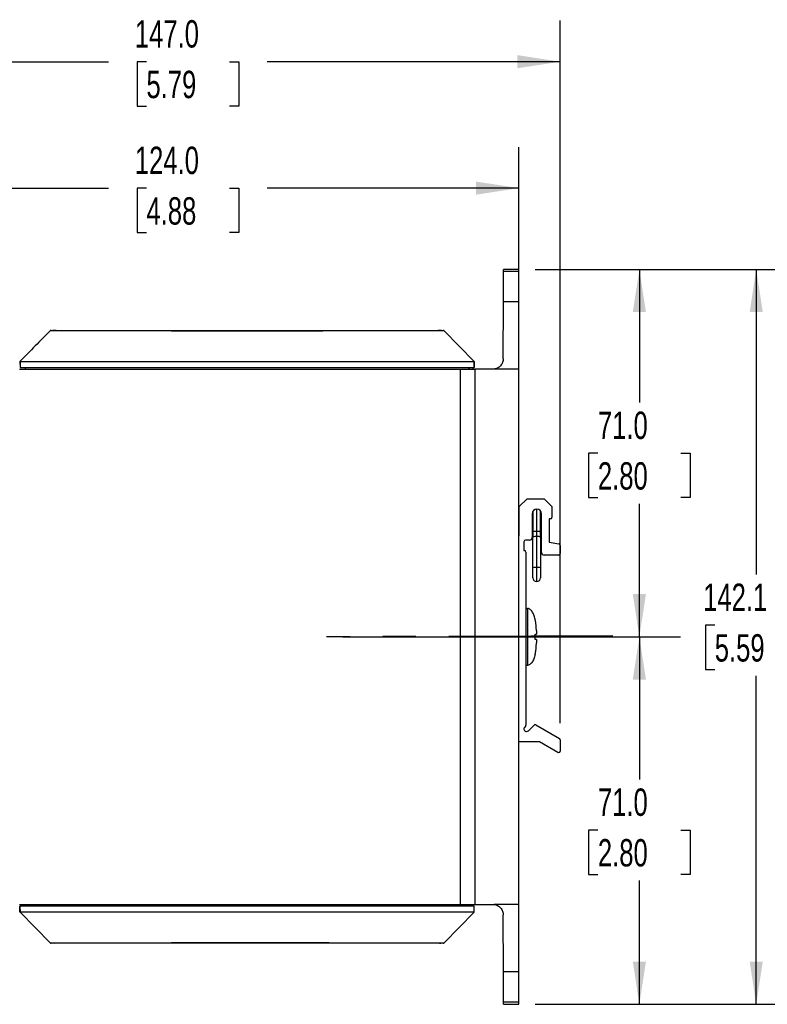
# Model space of a CAD drawing. Header units: millimetres. Extents: x 6 to 273, y 6 to 210.
# Tile 34 of 52: x 97 to 155, y 91 to 167. Entities that reach past the tile are written whole.
import ezdxf

# ---------------------------------------------------------------- set-up
doc = ezdxf.new("R2010")
doc.units = ezdxf.units.MM
doc.linetypes.add('CENTERX2', pattern=[20.32, 12.7, -2.54, 2.54, -2.54])
doc.layers.add('CENTER', color=40, linetype='CENTERX2')
doc.layers.add('DIMENSIONS', color=140, linetype='Continuous')
doc.styles.add('SLDTEXTSTYLE0', font='TXT', dxfattribs={"width": 0.7})
doc.dimstyles.new('SLDDIMSTYLE0', dxfattribs={"dimtxt": 2.158008, "dimasz": 3.302, "dimexe": 0, "dimexo": 0.0625, "dimgap": 0.539502, "dimtad": 0, "dimtih": 1, "dimtoh": 1, "dimdec": 1, "dimlfac": 2.5, "dimrnd": 1e-09, "dimzin": 4, "dimdsep": 46, "dimtxsty": 'SLDTEXTSTYLE0', "dimsah": 1, "dimcen": 0.09, "dimadec": 0, "dimazin": 1, "dimtfac": 1, "dimtdec": 1, "dimtofl": 0, "dimtmove": 0, "dimatfit": 3, "dimfxl": 0, "dimfrac": 2, "dimtolj": 1, "dimtzin": 12, "dimarcsym": 0})
doc.dimstyles.new('SLDDIMSTYLE2', dxfattribs={"dimtxt": 2.158008, "dimasz": 3.302, "dimexe": 0, "dimexo": 0.0625, "dimgap": 0.539502, "dimtad": 0, "dimtih": 1, "dimtoh": 1, "dimdec": 1, "dimlfac": 2.5, "dimrnd": 1e-09, "dimzin": 12, "dimdsep": 46, "dimtxsty": 'SLDTEXTSTYLE0', "dimsah": 1, "dimcen": 0.09, "dimadec": 0, "dimazin": 3, "dimtfac": 1, "dimtdec": 1, "dimtofl": 0, "dimtmove": 0, "dimatfit": 3, "dimfxl": 0, "dimfrac": 2, "dimtolj": 1, "dimtzin": 12, "dimarcsym": 0})

# ---------------------------------------------------------------- blocks, each defined once
blk = doc.blocks.new('_D')
at = {"layer": 'DIMENSIONS'}
for p, q in [((136.926, 147.55), (148.156, 147.55)), ((144.981, 147.55), (144.981, 137.248)), ((141.774, 133.336), (141.05, 133.336)), ((141.05, 133.336), (141.05, 129.906)), ((148.187, 133.336), (148.912, 133.336)), ((148.912, 133.336), (148.912, 129.906)), ((141.05, 129.906), (141.774, 129.906)), ((148.912, 129.906), (148.187, 129.906)), ((144.981, 119.13), (144.981, 129.423)), ((122.069, 119.13), (148.156, 119.13))]:
    blk.add_line(p, q, dxfattribs=at)
for points in [[(144.981, 147.55), (144.473, 144.248), (145.489, 144.248)], [(144.981, 119.13), (145.489, 122.432), (144.473, 122.432)]]:
    blk.add_solid(points, dxfattribs=at)
at = {"layer": 'DIMENSIONS', "char_height": 2.1167, "attachment_point": 1, "style": 'SLDTEXTSTYLE0'}
for s, insert in [('71.0', (141.774, 136.547)), ('2.80', (141.774, 132.634))]:
    blk.add_mtext(s, dxfattribs=dict(at, insert=insert))
blk = doc.blocks.new('_D_1')
at = {"layer": 'DIMENSIONS'}
for p, q in [((122.069, 119.13), (148.156, 119.13)), ((144.981, 119.13), (144.981, 108.102)), ((141.774, 104.189), (141.05, 104.189)), ((141.05, 104.189), (141.05, 100.76)), ((148.187, 104.189), (148.912, 104.189)), ((148.912, 104.189), (148.912, 100.76)), ((141.05, 100.76), (141.774, 100.76)), ((148.912, 100.76), (148.187, 100.76)), ((144.981, 90.71), (144.981, 100.277)), ((136.926, 90.71), (148.156, 90.71))]:
    blk.add_line(p, q, dxfattribs=at)
for points in [[(144.981, 119.13), (144.473, 115.828), (145.489, 115.828)], [(144.981, 90.71), (145.489, 94.012), (144.473, 94.012)]]:
    blk.add_solid(points, dxfattribs=at)
at = {"layer": 'DIMENSIONS', "char_height": 2.1167, "attachment_point": 1, "style": 'SLDTEXTSTYLE0'}
for s, insert in [('71.0', (141.774, 107.401)), ('2.80', (141.774, 103.488))]:
    blk.add_mtext(s, dxfattribs=dict(at, insert=insert))
blk = doc.blocks.new('_D_2')
at = {"layer": 'DIMENSIONS'}
for p, q in [((86.056, 140.333), (86.056, 157.006)), ((135.656, 146.3), (135.656, 157.006)), ((86.056, 153.831), (103.949, 153.831)), ((106.873, 153.831), (106.148, 153.831)), ((106.148, 153.831), (106.148, 150.401)), ((113.286, 153.831), (114.01, 153.831)), ((114.01, 153.831), (114.01, 150.401)), ((135.656, 153.831), (116.21, 153.831)), ((106.148, 150.401), (106.873, 150.401)), ((114.01, 150.401), (113.286, 150.401))]:
    blk.add_line(p, q, dxfattribs=at)
for points in [[(86.056, 153.831), (89.358, 153.323), (89.358, 154.339)], [(135.656, 153.831), (132.354, 154.339), (132.354, 153.323)]]:
    blk.add_solid(points, dxfattribs=at)
at = {"layer": 'DIMENSIONS', "char_height": 2.1167, "attachment_point": 1, "style": 'SLDTEXTSTYLE0'}
for s, insert in [('124.0', (105.975, 157.042)), ('4.88', (106.873, 153.13))]:
    blk.add_mtext(s, dxfattribs=dict(at, insert=insert))
blk = doc.blocks.new('_D_4')
at = {"layer": 'DIMENSIONS'}
for p, q in [((80.056, 124.073), (80.056, 166.785)), ((138.856, 112.442), (138.856, 166.785)), ((80.056, 163.61), (103.949, 163.61)), ((106.873, 163.61), (106.148, 163.61)), ((106.148, 163.61), (106.148, 160.181)), ((113.286, 163.61), (114.01, 163.61)), ((114.01, 163.61), (114.01, 160.181)), ((138.856, 163.61), (116.21, 163.61)), ((106.148, 160.181), (106.873, 160.181)), ((114.01, 160.181), (113.286, 160.181))]:
    blk.add_line(p, q, dxfattribs=at)
for points in [[(80.056, 163.61), (83.358, 163.102), (83.358, 164.118)], [(138.856, 163.61), (135.554, 164.118), (135.554, 163.102)]]:
    blk.add_solid(points, dxfattribs=at)
at = {"layer": 'DIMENSIONS', "char_height": 2.1167, "attachment_point": 1, "style": 'SLDTEXTSTYLE0'}
for s, insert in [('147.0', (105.975, 166.822)), ('5.79', (106.873, 162.909))]:
    blk.add_mtext(s, dxfattribs=dict(at, insert=insert))
blk = doc.blocks.new('_D_5')
at = {"layer": 'DIMENSIONS'}
for p, q in [((136.926, 147.55), (157.189, 147.55)), ((154.014, 147.55), (154.014, 123.949)), ((150.808, 120.036), (150.083, 120.036)), ((150.083, 120.036), (150.083, 116.606)), ((157.221, 120.036), (157.945, 120.036)), ((157.945, 120.036), (157.945, 116.606)), ((150.083, 116.606), (150.808, 116.606)), ((157.945, 116.606), (157.221, 116.606)), ((154.014, 90.71), (154.014, 116.123)), ((136.926, 90.71), (157.189, 90.71))]:
    blk.add_line(p, q, dxfattribs=at)
for points in [[(154.014, 147.55), (153.506, 144.248), (154.522, 144.248)], [(154.014, 90.71), (154.522, 94.012), (153.506, 94.012)]]:
    blk.add_solid(points, dxfattribs=at)
at = {"layer": 'DIMENSIONS', "char_height": 2.1167, "attachment_point": 1, "style": 'SLDTEXTSTYLE0'}
for s, insert in [('142.1', (149.91, 123.248)), ('5.59', (150.808, 119.335))]:
    blk.add_mtext(s, dxfattribs=dict(at, insert=insert))

msp = doc.modelspace()

# ---------------------------------------------------------------- linework, layer by layer
at = {"color": 7, "linetype": 'Continuous', "lineweight": 25}
for p, q in [((135.656, 147.55), (134.47, 147.55)), ((135.656, 147.376), (134.47, 147.376)), ((135.656, 147.376), (135.656, 147.55)), ((135.656, 145.03), (135.656, 147.376)), ((134.458, 140.629), (134.466, 145.03)), ((135.656, 145.03), (134.466, 145.03)), ((135.656, 139.841), (135.656, 145.03)), ((99.424, 142.795), (99.424, 142.795)), ((132.217, 140.433), (129.894, 142.795)), ((97.097, 140.428), (97.099, 139.95)), ((97.101, 140.431), (97.099, 139.95)), ((132.219, 139.95), (132.217, 140.433)), ((132.219, 139.95), (132.217, 140.432)), ((132.217, 140.43), (132.219, 140.43)), ((132.221, 140.428), (132.219, 139.957)), ((97.056, 139.83), (131.125, 139.83)), ((97.499, 139.95), (97.5, 139.83)), ((97.499, 139.95), (97.5, 139.83)), ((97.499, 139.95), (97.499, 139.95)), ((131.125, 139.83), (131.125, 98.43)), ((131.125, 139.83), (132.256, 139.83)), ((131.819, 139.83), (131.819, 139.95)), ((131.819, 139.95), (131.819, 139.83)), ((132.139, 139.83), (132.139, 139.95)), ((132.256, 139.83), (132.256, 98.43)), ((133.658, 139.83), (132.256, 139.83)), ((135.656, 139.841), (133.743, 139.835)), ((135.656, 98.42), (135.656, 139.841)), ((135.696, 129.21), (136.296, 129.81)), ((136.296, 129.81), (137.616, 129.81)), ((137.616, 129.81), (138.216, 129.21)), ((135.696, 126.93), (135.696, 129.21)), ((136.751, 128.84), (136.746, 128.79)), ((136.746, 128.79), (136.746, 127.29)), ((137.046, 127.29), (137.046, 129.01)), ((137.346, 127.29), (137.346, 128.79)), ((138.216, 129.21), (138.216, 128.37)), ((136.696, 128.65), (136.696, 126.81)), ((137.416, 125.65), (137.416, 128.65)), ((138.096, 128.25), (138.016, 128.25)), ((138.016, 128.25), (138.016, 126.45)), ((136.746, 127.29), (136.746, 126.856)), ((136.746, 127.29), (137.046, 127.29)), ((137.046, 127.29), (137.346, 127.29)), ((137.046, 126.882), (137.046, 127.29)), ((137.346, 126.856), (137.346, 127.29)), ((135.656, 126.93), (135.696, 126.93)), ((136.056, 126.49), (136.056, 125.81)), ((136.496, 126.61), (136.176, 126.61)), ((136.746, 124.464), (136.746, 126.856)), ((137.046, 124.49), (137.046, 126.882)), ((137.346, 126.856), (137.346, 124.464)), ((138.016, 126.45), (138.757, 126.32)), ((136.056, 125.81), (136.096, 125.81)), ((136.216, 125.69), (136.216, 112.303)), ((138.856, 126.202), (138.856, 125.57)), ((138.736, 125.45), (137.616, 125.45)), ((136.746, 123.703), (136.746, 124.464)), ((137.046, 123.403), (137.046, 124.49)), ((137.346, 124.464), (137.346, 123.703)), ((136.216, 121.33), (136.336, 121.33)), ((136.336, 121.33), (136.336, 116.93)), ((137.016, 119.587), (137.016, 119.334)), ((137.016, 118.927), (137.016, 118.674)), ((136.216, 116.93), (136.336, 116.93)), ((136.181, 112.218), (136.115, 112.152)), ((136.398, 111.869), (136.835, 112.306)), ((136.98, 112.325), (138.796, 111.276)), ((137.256, 111.01), (135.656, 111.01)), ((138.676, 110.191), (137.256, 111.01)), ((138.856, 111.172), (138.856, 110.295)), ((97.056, 98.43), (131.125, 98.43)), ((97.094, 97.833), (97.096, 98.304)), ((97.096, 98.31), (97.099, 97.829)), ((97.096, 98.31), (97.099, 97.828)), ((97.096, 98.31), (97.096, 98.31)), ((97.177, 98.43), (97.176, 98.31)), ((97.497, 98.43), (97.496, 98.31)), ((97.496, 98.31), (97.497, 98.43)), ((131.125, 98.43), (132.256, 98.43)), ((131.817, 98.31), (131.816, 98.43)), ((131.817, 98.31), (131.816, 98.43)), ((131.816, 98.31), (131.816, 98.31)), ((132.215, 97.83), (132.216, 98.31)), ((132.219, 97.833), (132.216, 98.31)), ((132.256, 98.43), (133.658, 98.43)), ((135.656, 98.42), (133.743, 98.426)), ((135.656, 93.23), (135.656, 98.42)), ((97.099, 97.83), (97.096, 97.83)), ((97.099, 97.828), (99.421, 95.466)), ((129.892, 95.466), (132.219, 97.833)), ((134.466, 93.23), (134.458, 97.632)), ((135.656, 93.23), (134.466, 93.23)), ((135.656, 90.885), (135.656, 93.23)), ((135.656, 90.885), (134.47, 90.885)), ((134.47, 90.71), (135.656, 90.71)), ((135.656, 90.71), (135.656, 90.885))]:
    msp.add_line(p, q, dxfattribs=at)
at = {"color": 7, "linetype": 'Continuous', "lineweight": 25, "flags": 128}
for points in [[(129.894, 142.795), (129.894, 142.795)], [(137.346, 128.79), (137.341, 128.849), (137.332, 128.882)], [(99.421, 95.466), (99.421, 95.466)]]:
    msp.add_lwpolyline(points, dxfattribs=at)
at = {"color": 7, "linetype": 'Continuous', "lineweight": 25}
for centre, radius, start, end in [((129.809, 142.71), 0.12, 44.51853, 90), ((137.056, 128.65), 0.36, 0, 180), ((138.096, 128.37), 0.12, 270, 0), ((136.176, 126.49), 0.12, 90, 180), ((136.496, 126.81), 0.2, 270, 0), ((136.972, 126.002), 0.883, 85.16619, 104.79594), ((137.121, 126.002), 0.883, 75.20406, 94.83381), ((136.096, 125.69), 0.12, 0, 90), ((137.616, 125.65), 0.2, 180, 270), ((138.736, 126.202), 0.12, 0, 80), ((138.736, 125.57), 0.12, 270, 0), ((136.972, 123.61), 0.883, 85.16619, 104.79594), ((137.121, 123.61), 0.883, 75.20406, 94.83381), ((137.046, 123.703), 0.3, 180, 270), ((137.046, 123.703), 0.3, 270, 0), ((136.256, 112.01), 0.2, 135, 270), ((136.096, 112.303), 0.12, 315, 0), ((136.92, 112.221), 0.12, 60, 135), ((136.256, 112.01), 0.2, 270, 315), ((138.736, 111.172), 0.12, 0, 60), ((138.736, 110.295), 0.12, 240, 270), ((138.736, 110.295), 0.12, 270, 0), ((99.507, 95.55), 0.12, 224.51853, 270)]:
    msp.add_arc(centre, radius, start, end, dxfattribs=at)
for points, knots in [([(134.466, 145.03), (134.466, 145.3), (134.466, 145.559), (134.467, 146.044), (134.468, 146.27), (134.468, 146.674), (134.469, 146.853), (134.469, 147.156), (134.469, 147.28), (134.47, 147.376)], [0, 0, 0, 0, 0.25, 0.25, 0.5, 0.5, 0.75, 0.75, 1, 1, 1, 1]), ([(134.47, 147.376), (134.47, 147.433), (134.47, 147.535), (134.47, 147.539), (134.47, 147.541)], [0, 0, 0, 0, 0.556995, 1, 1, 1, 1]), ([(99.424, 142.795), (99.038, 142.403), (98.247, 141.598), (97.487, 140.825), (97.097, 140.428)], [0, 0, 0, 0, 0.486995, 1, 1, 1, 1]), ([(99.509, 142.83), (99.501, 142.83), (99.486, 142.829), (99.463, 142.822), (99.441, 142.811), (99.43, 142.8), (99.424, 142.795)], [0, 0, 0, 0, 0.247522, 0.5, 0.752478, 1, 1, 1, 1]), ([(100.095, 142.806), (100.083, 142.806), (100.061, 142.807), (100.016, 142.808), (99.941, 142.809), (99.837, 142.81), (99.723, 142.81), (99.627, 142.81), (99.55, 142.808), (99.494, 142.806), (99.456, 142.803), (99.432, 142.8), (99.427, 142.796), (99.424, 142.795)], [0, 0, 0, 0, 0.033571, 0.062723, 0.125057, 0.250153, 0.375391, 0.499942, 0.617494, 0.725123, 0.824272, 0.91575, 1, 1, 1, 1]), ([(99.509, 142.83), (99.509, 142.83), (99.509, 142.83), (99.509, 142.83), (99.509, 142.83), (99.509, 142.83), (99.509, 142.83), (99.522, 142.83), (99.598, 142.83), (99.699, 142.83), (99.863, 142.83), (99.898, 142.83), (99.968, 142.83), (100.005, 142.83), (100.078, 142.83), (100.115, 142.83), (100.19, 142.83), (100.377, 142.83), (100.565, 142.83), (101.314, 142.83), (101.915, 142.83), (103.72, 142.83), (104.926, 142.83), (107.346, 142.83), (108.56, 142.83), (112.203, 142.83), (114.629, 142.83), (119.475, 142.83), (121.896, 142.83), (125.523, 142.83), (126.728, 142.83), (128.23, 142.83), (128.53, 142.83), (128.905, 142.83), (129.017, 142.83), (129.129, 142.83), (129.204, 142.83), (129.242, 142.83), (129.351, 142.83), (129.42, 142.83), (129.546, 142.83), (129.602, 142.83), (129.697, 142.83), (129.734, 142.83), (129.789, 142.83), (129.805, 142.83), (129.81, 142.83), (129.809, 142.83), (129.809, 142.83), (129.809, 142.83), (129.809, 142.83), (129.809, 142.83), (129.809, 142.83)], [0, 0, 0, 0, 0.25, 0.375, 0.4375, 0.441406, 0.441406, 0.445312, 0.445312, 0.453125, 0.453125, 0.455078, 0.455078, 0.457031, 0.457031, 0.458984, 0.458984, 0.460937, 0.46875, 0.46875, 0.5, 0.5, 0.5625, 0.5625, 0.625, 0.625, 0.75, 0.75, 0.875, 0.875, 0.9375, 0.9375, 0.953125, 0.953125, 0.957031, 0.958984, 0.958984, 0.960938, 0.960938, 0.964844, 0.964844, 0.96875, 0.96875, 0.972656, 0.972656, 0.976563, 0.976563, 0.978516, 0.978516, 0.980469, 0.984375, 1, 1, 1, 1]), ([(129.223, 142.806), (129.204, 142.806), (129.167, 142.806), (129.091, 142.806), (128.96, 142.805), (128.697, 142.805), (128.17, 142.803), (127.115, 142.801), (125, 142.795), (121.892, 142.786), (118.242, 142.778), (114.663, 142.775), (111.082, 142.778), (108.191, 142.784), (105.685, 142.791), (104.124, 142.795), (102.7, 142.799), (101.749, 142.802), (100.891, 142.804), (100.35, 142.806), (100.095, 142.806)], [0, 0, 0, 0, 0.001957, 0.003914, 0.007828, 0.015657, 0.031313, 0.062623, 0.125231, 0.25035, 0.382952, 0.499773, 0.616827, 0.749698, 0.796399, 0.874808, 0.910843, 0.943711, 0.973426, 1, 1, 1, 1]), ([(129.894, 142.795), (129.894, 142.795), (129.893, 142.795), (129.891, 142.797), (129.886, 142.799), (129.872, 142.802), (129.837, 142.806), (129.775, 142.808), (129.698, 142.809), (129.611, 142.81), (129.521, 142.81), (129.426, 142.809), (129.327, 142.808), (129.258, 142.807), (129.223, 142.806)], [0, 0, 0, 0, 0.01572, 0.031485, 0.062816, 0.12526, 0.250594, 0.371599, 0.500291, 0.60656, 0.708104, 0.806425, 0.903033, 1, 1, 1, 1]), ([(97.101, 140.432), (97.101, 140.432), (97.1, 140.432), (97.102, 140.432), (97.106, 140.432), (97.134, 140.433), (97.172, 140.433), (97.311, 140.433), (97.412, 140.433), (97.664, 140.433), (97.813, 140.433), (98.035, 140.433), (98.109, 140.433), (98.254, 140.433), (98.323, 140.433), (98.535, 140.433), (98.971, 140.433), (99.446, 140.433), (101.112, 140.433), (102.713, 140.433), (106.446, 140.433), (108.577, 140.434), (111.575, 140.434), (112.191, 140.434), (112.982, 140.434), (113.221, 140.434), (113.502, 140.434), (113.633, 140.434), (113.689, 140.434), (113.704, 140.434), (113.711, 140.434), (113.711, 140.434), (113.712, 140.434), (113.714, 140.434), (113.727, 140.434), (113.907, 140.434), (114.762, 140.434), (115.606, 140.434), (118.982, 140.434), (121.686, 140.434), (125.757, 140.433), (127.118, 140.433), (129.164, 140.433), (129.933, 140.433), (130.746, 140.433), (130.874, 140.433), (130.96, 140.433), (131.002, 140.433), (131.132, 140.433), (131.225, 140.433), (131.415, 140.433), (131.513, 140.433), (131.702, 140.433), (131.793, 140.433), (131.951, 140.433), (132.019, 140.433), (132.123, 140.433), (132.16, 140.433), (132.207, 140.433), (132.217, 140.433), (132.217, 140.433)], [0, 0, 0, 0, 0.007812, 0.007812, 0.015625, 0.015625, 0.03125, 0.03125, 0.046875, 0.046875, 0.0625, 0.0625, 0.070312, 0.070312, 0.078125, 0.078125, 0.09375, 0.125, 0.125, 0.25, 0.25, 0.375, 0.375, 0.40625, 0.40625, 0.414062, 0.417969, 0.419922, 0.42041, 0.420654, 0.420654, 0.420715, 0.420715, 0.420776, 0.420898, 0.421875, 0.4375, 0.5, 0.5, 0.75, 0.75, 0.875, 0.875, 0.9375, 0.945312, 0.949219, 0.949219, 0.953125, 0.953125, 0.960937, 0.960937, 0.96875, 0.96875, 0.976562, 0.976562, 0.984375, 0.984375, 0.992187, 0.992187, 1, 1, 1, 1]), ([(134.458, 140.629), (134.458, 140.54), (134.442, 140.445), (134.374, 140.26), (134.321, 140.171), (134.184, 140.019), (134.101, 139.957), (133.924, 139.87), (133.831, 139.844), (133.743, 139.835)], [0, 0, 0, 0, 0.25, 0.25, 0.5, 0.5, 0.75, 0.75, 1, 1, 1, 1]), ([(97.099, 139.95), (97.099, 139.95), (97.099, 139.95), (97.099, 139.95), (97.099, 139.95), (97.099, 139.95), (97.099, 139.95), (97.1, 139.95), (97.111, 139.95), (97.12, 139.95), (97.161, 139.95), (97.207, 139.95), (97.339, 139.95), (97.426, 139.95), (97.625, 139.95), (97.736, 139.95), (97.959, 139.95), (98.07, 139.95), (98.279, 139.95), (98.376, 139.95), (98.871, 139.95), (99.266, 139.95), (101.24, 139.95), (105.96, 139.95), (110.644, 139.95), (116.886, 139.95), (120.006, 139.95), (124.705, 139.95), (126.275, 139.95), (128.637, 139.95), (129.623, 139.95), (130.661, 139.95), (130.909, 139.95), (131.007, 139.95), (131.057, 139.95), (131.16, 139.95), (131.213, 139.95), (131.322, 139.95), (131.377, 139.95), (131.544, 139.95), (131.657, 139.95), (131.861, 139.95), (131.951, 139.95), (132.093, 139.95), (132.143, 139.95), (132.206, 139.95), (132.219, 139.95), (132.219, 139.95)], [0, 0, 0, 0, 0.03125, 0.039062, 0.039062, 0.046875, 0.046875, 0.050781, 0.050781, 0.054687, 0.054687, 0.0625, 0.0625, 0.070312, 0.070312, 0.078125, 0.078125, 0.085937, 0.085937, 0.09375, 0.09375, 0.125, 0.125, 0.25, 0.5, 0.5, 0.75, 0.75, 0.875, 0.875, 0.9375, 0.953125, 0.957031, 0.957031, 0.960938, 0.960938, 0.964844, 0.964844, 0.96875, 0.96875, 0.976563, 0.976563, 0.984375, 0.984375, 0.992188, 0.992188, 1, 1, 1, 1]), ([(136.922, 120.494), (136.894, 120.615), (136.858, 120.732), (136.774, 120.94), (136.726, 121.032), (136.621, 121.181), (136.565, 121.238), (136.451, 121.313), (136.393, 121.33), (136.336, 121.33)], [0, 0, 0, 0, 0.25, 0.25, 0.5, 0.5, 0.75, 0.75, 1, 1, 1, 1]), ([(137.016, 119.587), (137.016, 119.622), (137.016, 119.699), (137.012, 119.811), (137.005, 119.928), (136.992, 120.074), (136.968, 120.266), (136.936, 120.415), (136.918, 120.494)], [0, 0, 0, 0, 0.115444, 0.250358, 0.367967, 0.499973, 0.732287, 1, 1, 1, 1]), ([(136.918, 119.334), (136.926, 119.334), (136.941, 119.334), (136.959, 119.334), (136.973, 119.334), (136.985, 119.334), (136.996, 119.334), (137.005, 119.334), (137.012, 119.334), (137.016, 119.334), (137.016, 119.334), (137.016, 119.334)], [0, 0, 0, 0, 0.1119558, 0.2186514, 0.3192146, 0.4130177, 0.499644, 0.6328826, 0.7497005, 0.8863045, 1, 1, 1, 1]), ([(136.918, 118.927), (136.92, 118.972), (136.922, 119.063), (136.922, 119.198), (136.92, 119.289), (136.918, 119.334)], [0, 0, 0, 0, 0.334191, 0.665809, 1, 1, 1, 1]), ([(137.016, 118.927), (137.016, 118.927), (137.016, 118.927), (137.012, 118.927), (137.005, 118.927), (136.992, 118.927), (136.968, 118.927), (136.936, 118.927), (136.918, 118.927)], [0, 0, 0, 0, 0.113713, 0.250358, 0.36696, 0.499973, 0.730022, 1, 1, 1, 1]), ([(136.918, 117.766), (136.926, 117.799), (136.941, 117.864), (136.958, 117.959), (136.973, 118.049), (136.985, 118.135), (136.996, 118.23), (137.005, 118.333), (137.012, 118.45), (137.016, 118.562), (137.016, 118.639), (137.016, 118.674)], [0, 0, 0, 0, 0.110541, 0.216494, 0.317035, 0.411557, 0.499644, 0.631872, 0.749701, 0.884573, 1, 1, 1, 1]), ([(136.922, 117.766), (136.894, 117.645), (136.858, 117.529), (136.774, 117.321), (136.726, 117.229), (136.621, 117.08), (136.565, 117.023), (136.451, 116.948), (136.393, 116.93), (136.336, 116.93)], [0, 0, 0, 0, 0.25, 0.25, 0.5, 0.5, 0.75, 0.75, 1, 1, 1, 1]), ([(132.216, 98.31), (132.216, 98.31), (132.216, 98.31), (132.216, 98.31), (132.216, 98.31), (132.217, 98.31), (132.217, 98.31), (132.216, 98.31), (132.205, 98.31), (132.196, 98.31), (132.155, 98.31), (132.109, 98.31), (131.976, 98.31), (131.889, 98.31), (131.691, 98.31), (131.579, 98.31), (131.356, 98.31), (131.245, 98.31), (131.036, 98.31), (130.939, 98.31), (130.445, 98.31), (130.05, 98.31), (128.075, 98.31), (123.355, 98.31), (118.672, 98.31), (112.43, 98.31), (109.31, 98.31), (104.61, 98.31), (103.041, 98.31), (100.678, 98.31), (99.692, 98.31), (98.654, 98.31), (98.407, 98.31), (98.308, 98.31), (98.258, 98.31), (98.155, 98.31), (98.102, 98.31), (97.994, 98.31), (97.938, 98.31), (97.771, 98.31), (97.659, 98.31), (97.455, 98.31), (97.364, 98.31), (97.223, 98.31), (97.172, 98.31), (97.109, 98.31), (97.096, 98.31), (97.096, 98.31)], [0, 0, 0, 0, 0.03125, 0.039063, 0.039063, 0.046875, 0.046875, 0.050781, 0.050781, 0.054688, 0.054688, 0.0625, 0.0625, 0.070313, 0.070313, 0.078125, 0.078125, 0.085938, 0.085938, 0.09375, 0.09375, 0.125, 0.125, 0.25, 0.5, 0.5, 0.75, 0.75, 0.875, 0.875, 0.9375, 0.953125, 0.957031, 0.957031, 0.960938, 0.960938, 0.964844, 0.964844, 0.96875, 0.96875, 0.976563, 0.976563, 0.984375, 0.984375, 0.992188, 0.992188, 1, 1, 1, 1]), ([(133.743, 98.426), (133.831, 98.417), (133.924, 98.391), (134.101, 98.304), (134.184, 98.242), (134.321, 98.09), (134.374, 98.001), (134.442, 97.816), (134.458, 97.721), (134.458, 97.632)], [0, 0, 0, 0, 0.25, 0.25, 0.5, 0.5, 0.75, 0.75, 1, 1, 1, 1]), ([(132.215, 97.829), (132.215, 97.829), (132.215, 97.829), (132.214, 97.828), (132.209, 97.828), (132.181, 97.828), (132.142, 97.828), (132.003, 97.828), (131.902, 97.828), (131.65, 97.828), (131.501, 97.828), (131.278, 97.828), (131.204, 97.828), (131.06, 97.828), (130.991, 97.828), (130.779, 97.828), (130.342, 97.828), (129.867, 97.828), (128.201, 97.828), (126.6, 97.828), (122.867, 97.827), (120.735, 97.827), (117.738, 97.827), (117.122, 97.827), (116.331, 97.827), (116.092, 97.827), (115.81, 97.827), (115.679, 97.827), (115.628, 97.827), (115.613, 97.827), (115.607, 97.827), (115.602, 97.827), (115.589, 97.827), (115.407, 97.827), (114.552, 97.827), (113.708, 97.827), (110.332, 97.827), (107.629, 97.827), (103.558, 97.828), (102.197, 97.828), (100.151, 97.828), (99.383, 97.828), (98.57, 97.828), (98.441, 97.828), (98.356, 97.828), (98.313, 97.828), (98.183, 97.828), (98.09, 97.828), (97.901, 97.828), (97.803, 97.828), (97.613, 97.828), (97.523, 97.828), (97.364, 97.828), (97.296, 97.828), (97.192, 97.828), (97.155, 97.828), (97.109, 97.828), (97.099, 97.828), (97.099, 97.828)], [0, 0, 0, 0, 0.007813, 0.007813, 0.015625, 0.015625, 0.03125, 0.03125, 0.046875, 0.046875, 0.0625, 0.0625, 0.070313, 0.070313, 0.078125, 0.078125, 0.09375, 0.125, 0.125, 0.25, 0.25, 0.375, 0.375, 0.40625, 0.40625, 0.414063, 0.417969, 0.419922, 0.42041, 0.42041, 0.420654, 0.420654, 0.420898, 0.421875, 0.4375, 0.5, 0.5, 0.75, 0.75, 0.875, 0.875, 0.9375, 0.945313, 0.949219, 0.949219, 0.953125, 0.953125, 0.960938, 0.960938, 0.96875, 0.96875, 0.976563, 0.976563, 0.984375, 0.984375, 0.992188, 0.992188, 1, 1, 1, 1]), ([(99.421, 95.466), (99.421, 95.466), (99.422, 95.466), (99.424, 95.464), (99.429, 95.462), (99.444, 95.459), (99.478, 95.455), (99.54, 95.453), (99.618, 95.452), (99.705, 95.451), (99.795, 95.451), (99.89, 95.452), (99.989, 95.453), (100.058, 95.454), (100.093, 95.455)], [0, 0, 0, 0, 0.01572, 0.031485, 0.062816, 0.12526, 0.250594, 0.371599, 0.500291, 0.60656, 0.708104, 0.806425, 0.903033, 1, 1, 1, 1]), ([(129.806, 95.43), (129.806, 95.43), (129.806, 95.43), (129.806, 95.43), (129.806, 95.43), (129.806, 95.43), (129.806, 95.43), (129.794, 95.43), (129.717, 95.43), (129.616, 95.43), (129.453, 95.43), (129.418, 95.43), (129.347, 95.43), (129.311, 95.43), (129.238, 95.43), (129.2, 95.43), (129.125, 95.43), (128.938, 95.43), (128.751, 95.43), (128.001, 95.43), (127.4, 95.43), (125.596, 95.43), (124.389, 95.43), (121.97, 95.43), (120.755, 95.43), (117.113, 95.43), (114.687, 95.43), (109.84, 95.43), (107.419, 95.43), (103.793, 95.43), (102.587, 95.43), (101.086, 95.43), (100.786, 95.43), (100.411, 95.43), (100.299, 95.43), (100.186, 95.43), (100.111, 95.43), (100.074, 95.43), (99.965, 95.43), (99.896, 95.43), (99.769, 95.43), (99.714, 95.43), (99.618, 95.43), (99.581, 95.43), (99.527, 95.43), (99.511, 95.43), (99.506, 95.43), (99.507, 95.43), (99.507, 95.43), (99.507, 95.43), (99.507, 95.43), (99.507, 95.43), (99.507, 95.43)], [0, 0, 0, 0, 0.25, 0.375, 0.4375, 0.441406, 0.441406, 0.445312, 0.445312, 0.453125, 0.453125, 0.455078, 0.455078, 0.457031, 0.457031, 0.458984, 0.458984, 0.460937, 0.46875, 0.46875, 0.5, 0.5, 0.5625, 0.5625, 0.625, 0.625, 0.75, 0.75, 0.875, 0.875, 0.9375, 0.9375, 0.953125, 0.953125, 0.957031, 0.958984, 0.958984, 0.960938, 0.960938, 0.964844, 0.964844, 0.96875, 0.96875, 0.972656, 0.972656, 0.976563, 0.976563, 0.978516, 0.978516, 0.980469, 0.984375, 1, 1, 1, 1]), ([(100.093, 95.455), (100.111, 95.455), (100.149, 95.455), (100.224, 95.455), (100.356, 95.456), (100.619, 95.456), (101.146, 95.458), (102.201, 95.46), (104.316, 95.466), (107.424, 95.475), (111.074, 95.483), (114.652, 95.486), (118.233, 95.483), (121.124, 95.477), (123.63, 95.47), (125.192, 95.466), (126.615, 95.462), (127.566, 95.459), (128.425, 95.457), (128.965, 95.455), (129.22, 95.455)], [0, 0, 0, 0, 0.001957, 0.003914, 0.007828, 0.015657, 0.031313, 0.062623, 0.125231, 0.25035, 0.382952, 0.499773, 0.616827, 0.749698, 0.796399, 0.874808, 0.910843, 0.943711, 0.973426, 1, 1, 1, 1]), ([(129.22, 95.455), (129.232, 95.455), (129.255, 95.454), (129.299, 95.453), (129.375, 95.452), (129.479, 95.451), (129.592, 95.451), (129.689, 95.451), (129.765, 95.453), (129.822, 95.455), (129.859, 95.458), (129.883, 95.461), (129.889, 95.465), (129.892, 95.466)], [0, 0, 0, 0, 0.033571, 0.062723, 0.125057, 0.250153, 0.375391, 0.499942, 0.617494, 0.725123, 0.824272, 0.91575, 1, 1, 1, 1]), ([(129.806, 95.43), (129.814, 95.431), (129.83, 95.432), (129.853, 95.439), (129.874, 95.45), (129.886, 95.461), (129.892, 95.466)], [0, 0, 0, 0, 0.2475223, 0.5, 0.7524777, 1, 1, 1, 1]), ([(134.47, 90.885), (134.469, 90.98), (134.469, 91.105), (134.469, 91.408), (134.468, 91.587), (134.468, 91.991), (134.467, 92.217), (134.466, 92.702), (134.466, 92.961), (134.466, 93.23)], [0, 0, 0, 0, 0.25, 0.25, 0.5, 0.5, 0.75, 0.75, 1, 1, 1, 1]), ([(134.47, 90.72), (134.47, 90.717), (134.47, 90.703), (134.47, 90.756), (134.47, 90.842), (134.47, 90.885)], [0, 0, 0, 0, 0.1208014, 0.5630792, 1, 1, 1, 1])]:
    msp.add_open_spline(points, degree=3, knots=knots, dxfattribs=at)
for points in [[(133.743, 139.835), (133.714, 139.832), (133.686, 139.83), (133.658, 139.83)], [(136.918, 120.494), (136.921, 120.494), (136.922, 120.494), (136.922, 120.494)], [(136.922, 117.766), (136.922, 117.766), (136.921, 117.766), (136.918, 117.766)], [(133.658, 98.43), (133.686, 98.43), (133.714, 98.429), (133.743, 98.426)]]:
    msp.add_open_spline(points, degree=3, dxfattribs=at)
at = {"layer": 'CENTER'}
msp.add_line((142.938, 119.21), (120.799, 119.13), dxfattribs=at)

# ---------------------------------------------------------------- dimensions: what is measured, and where the dimension line sits
at = {"layer": 'DIMENSIONS'}
for base, p1, p2, picture, middle in [((138.856, 163.61), (80.056, 122.803), (138.856, 111.172), '_D_4', (110.079, 163.61)), ((135.656, 153.831), (86.056, 139.063), (135.656, 145.03), '_D_2', (110.079, 153.831))]:
    dim = msp.add_linear_dim(base=base, p1=p1, p2=p2, dimstyle='SLDDIMSTYLE0', dxfattribs=at)
    dim.commit()
    dim.dimension.update_dxf_attribs({"geometry": picture, "text_midpoint": middle, "dimtype": 160})
for base, p1, p2, dimstyle, picture, middle in [((144.980853, 147.55049), (120.798678, 119.130492), (135.656471, 147.55049), 'SLDDIMSTYLE0', '_D', (144.980853, 133.335507)), ((154.014, 90.71), (135.656, 147.55), (135.656, 90.71), 'SLDDIMSTYLE2', '_D_5', (154.014, 120.036)), ((144.980853, 90.710494), (120.798678, 119.130492), (135.656471, 90.710494), 'SLDDIMSTYLE0', '_D_1', (144.980853, 104.189473))]:
    dim = msp.add_linear_dim(base=base, p1=p1, p2=p2, angle=90, dimstyle=dimstyle, dxfattribs=at)
    dim.commit()
    dim.dimension.update_dxf_attribs({"geometry": picture, "text_midpoint": middle, "dimtype": 160})

doc.saveas('drawing.dxf')
